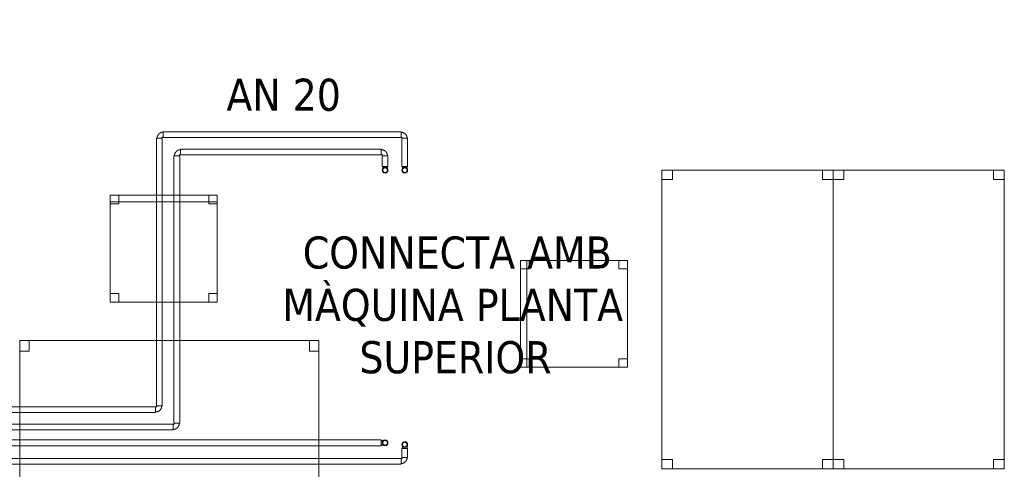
# Model space of a CAD drawing. Header units: metres. Extents: x 397.7 to 427.5, y 12.7 to 28.4.
# Tile 9 of 139: x 402.8 to 407.4, y 21 to 23.1. Entities that reach past the tile are written whole.
import ezdxf

# ---------------------------------------------------------------- set-up
doc = ezdxf.new("R2010")
doc.units = ezdxf.units.M
for name, color, linetype, lineweight in [('02_MOBILIARIO', 7, 'Continuous', 18), ('A-DETL-____-MBND', 7, 'Continuous', 18), ('G-____-____-TEXT', 7, 'Continuous', 30), ('P-PIPE-____-IDEN', 7, 'Continuous', 30), ('P-PIPE-____-OTLN', 7, 'Continuous', 18)]:
    doc.layers.add(name, color=color, linetype=linetype, lineweight=lineweight)
doc.styles.add('Tahoma_4', font='tahoma.ttf', dxfattribs={"height": 0.15})

# ---------------------------------------------------------------- blocks, each defined once
blk = doc.blocks.new('Family - Taula 140X80_P2-152787-05_CLI_AIGUA_P2')
at = {"layer": 'A-DETL-____-MBND', "color": 253, "true_color": 0xaaaaaa}
for p, q in [((0, 0), (0, 1.3973)), ((0, 1.3973), (0.8001, 1.3973)), ((0.8001, 1.3973), (0, 1.3973)), ((0, 1.3973), (0, 0)), ((0, 1.3536), (0, 1.3973)), ((0, 1.3973), (0.05, 1.3973)), ((0.05, 1.3973), (0, 1.3973)), ((0, 1.3973), (0, 1.3536)), ((0.05, 1.3973), (0.05, 1.3536)), ((0.05, 1.3536), (0.05, 1.3973)), ((0.7501, 1.3536), (0.7501, 1.3973)), ((0.7501, 1.3973), (0.8001, 1.3973)), ((0.8001, 1.3973), (0.7501, 1.3973)), ((0.7501, 1.3973), (0.7501, 1.3536)), ((0.8001, 1.3973), (0.8001, 0)), ((0.8001, 0), (0.8001, 1.3973)), ((0.8001, 1.3973), (0.8001, 1.3536)), ((0.8001, 1.3536), (0.8001, 1.3973)), ((0.05, 1.3536), (0, 1.3536)), ((0, 1.3536), (0.05, 1.3536)), ((0.8001, 1.3536), (0.7501, 1.3536)), ((0.7501, 1.3536), (0.8001, 1.3536)), ((0, 0), (0, 0.0437)), ((0, 0.0437), (0.05, 0.0437)), ((0.05, 0.0437), (0, 0.0437)), ((0, 0.0437), (0, 0)), ((0.8001, 0), (0, 0)), ((0, 0), (0.8001, 0)), ((0.05, 0), (0, 0)), ((0, 0), (0.05, 0)), ((0.05, 0.0437), (0.05, 0)), ((0.05, 0), (0.05, 0.0437)), ((0.7501, 0), (0.7501, 0.0437)), ((0.7501, 0.0437), (0.8001, 0.0437)), ((0.8001, 0.0437), (0.7501, 0.0437)), ((0.7501, 0.0437), (0.7501, 0)), ((0.8001, 0), (0.7501, 0)), ((0.7501, 0), (0.8001, 0)), ((0.8001, 0.0437), (0.8001, 0)), ((0.8001, 0), (0.8001, 0.0437))]:
    blk.add_line(p, q, dxfattribs=at)
blk = doc.blocks.new('Family - Cadira d_Oficina_P2-152921-05_CLI_AIGUA_P2')
at = {"layer": 'A-DETL-____-MBND', "color": 253, "true_color": 0xaaaaaa}
for p, q in [((0, 0.5), (0.03, 0.5)), ((0, 0), (0, 0.5)), ((0.03, 0.5), (0, 0.5)), ((0, 0.5), (0, 0)), ((0, 0), (0, 0.5)), ((0, 0.5), (0.5, 0.5)), ((0, 0.5), (0, 0)), ((0.5, 0.5), (0, 0.5)), ((0, 0.5), (0.04, 0.5)), ((0, 0.46), (0, 0.5)), ((0.04, 0.5), (0, 0.5)), ((0, 0.5), (0, 0.46)), ((0.03, 0.5), (0.03, 0)), ((0.03, 0), (0.03, 0.5)), ((0.04, 0.5), (0.04, 0.46)), ((0.04, 0.46), (0.04, 0.5)), ((0.46, 0.5), (0.5, 0.5)), ((0.46, 0.46), (0.46, 0.5)), ((0.5, 0.5), (0.46, 0.5)), ((0.46, 0.5), (0.46, 0.46)), ((0.5, 0.5), (0.5, 0)), ((0.5, 0), (0.5, 0.5)), ((0.5, 0.5), (0.5, 0.46)), ((0.5, 0.46), (0.5, 0.5)), ((0.04, 0.46), (0, 0.46)), ((0, 0.46), (0.04, 0.46)), ((0.5, 0.46), (0.46, 0.46)), ((0.46, 0.46), (0.5, 0.46)), ((0, 0.04), (0.04, 0.04)), ((0, 0), (0, 0.04)), ((0.04, 0.04), (0, 0.04)), ((0, 0.04), (0, 0)), ((0.04, 0), (0, 0)), ((0, 0), (0.04, 0)), ((0, 0), (0.03, 0)), ((0.5, 0), (0, 0)), ((0, 0), (0.5, 0)), ((0.04, 0.04), (0.04, 0)), ((0.04, 0), (0.04, 0.04)), ((0.46, 0.04), (0.5, 0.04)), ((0.46, 0), (0.46, 0.04)), ((0.5, 0.04), (0.46, 0.04)), ((0.46, 0.04), (0.46, 0)), ((0.46, 0), (0.5, 0)), ((0.5, 0.04), (0.5, 0)), ((0.5, 0), (0.5, 0.04)), ((0.03, 0), (0, 0)), ((0.5, 0), (0.46, 0))]:
    blk.add_line(p, q, dxfattribs=at)
blk = doc.blocks.new('Family - Cadira d_Oficina_P2-153111-05_CLI_AIGUA_P2')
at = {"layer": 'A-DETL-____-MBND', "color": 253, "true_color": 0xaaaaaa}
for p, q in [((0, 0.46), (0, 0.5)), ((0, 0.5), (0.04, 0.5)), ((0.04, 0.5), (0, 0.5)), ((0, 0.5), (0, 0.46)), ((0, 0), (0, 0.5)), ((0, 0.5), (0.5, 0.5)), ((0.5, 0.5), (0, 0.5)), ((0, 0.5), (0, 0)), ((0, 0.47), (0, 0.5)), ((0, 0.5), (0.5, 0.5)), ((0.5, 0.5), (0, 0.5)), ((0, 0.5), (0, 0.47)), ((0.5, 0.47), (0, 0.47)), ((0, 0.47), (0.5, 0.47)), ((0.04, 0.5), (0.04, 0.46)), ((0.04, 0.46), (0.04, 0.5)), ((0.46, 0.46), (0.46, 0.5)), ((0.46, 0.5), (0.5, 0.5)), ((0.5, 0.5), (0.46, 0.5)), ((0.46, 0.5), (0.46, 0.46)), ((0.5, 0.5), (0.5, 0)), ((0.5, 0), (0.5, 0.5)), ((0.5, 0.5), (0.5, 0.47)), ((0.5, 0.47), (0.5, 0.5)), ((0.5, 0.5), (0.5, 0.46)), ((0.5, 0.46), (0.5, 0.5)), ((0.04, 0.46), (0, 0.46)), ((0, 0.46), (0.04, 0.46)), ((0.5, 0.46), (0.46, 0.46)), ((0.46, 0.46), (0.5, 0.46)), ((0, 0), (0, 0.04)), ((0, 0.04), (0.04, 0.04)), ((0.04, 0.04), (0, 0.04)), ((0, 0.04), (0, 0)), ((0.5, 0), (0, 0)), ((0.04, 0), (0, 0)), ((0, 0), (0.04, 0)), ((0.04, 0.04), (0.04, 0)), ((0.04, 0), (0.04, 0.04)), ((0.46, 0), (0.46, 0.04)), ((0.46, 0.04), (0.5, 0.04)), ((0.5, 0.04), (0.46, 0.04)), ((0.46, 0.04), (0.46, 0)), ((0.5, 0), (0.46, 0)), ((0.46, 0), (0.5, 0)), ((0.5, 0.04), (0.5, 0)), ((0.5, 0), (0.5, 0.04)), ((0, 0), (0.5, 0))]:
    blk.add_line(p, q, dxfattribs=at)
blk = doc.blocks.new('Family - Taula 140X80_P2-153113-05_CLI_AIGUA_P2')
at = {"layer": 'A-DETL-____-MBND', "color": 253, "true_color": 0xaaaaaa}
for p, q in [((0, 0), (0, 1.3973)), ((0, 1.3973), (0.8001, 1.3973)), ((0, 1.3973), (0, 0)), ((0.8001, 1.3973), (0, 1.3973)), ((0, 1.3536), (0, 1.3973)), ((0, 1.3973), (0.05, 1.3973)), ((0, 1.3973), (0, 1.3536)), ((0.05, 1.3973), (0, 1.3973)), ((0.05, 1.3973), (0.05, 1.3536)), ((0.05, 1.3536), (0.05, 1.3973)), ((0.7501, 1.3536), (0.7501, 1.3973)), ((0.7501, 1.3973), (0.8001, 1.3973)), ((0.7501, 1.3973), (0.7501, 1.3536)), ((0.8001, 1.3973), (0.7501, 1.3973)), ((0.8001, 1.3973), (0.8001, 0)), ((0.8001, 0), (0.8001, 1.3973)), ((0.8001, 1.3973), (0.8001, 1.3536)), ((0.8001, 1.3536), (0.8001, 1.3973)), ((0.05, 1.3536), (0, 1.3536)), ((0, 1.3536), (0.05, 1.3536)), ((0.8001, 1.3536), (0.7501, 1.3536)), ((0.7501, 1.3536), (0.8001, 1.3536)), ((0, 0), (0, 0.0437)), ((0, 0.0437), (0.05, 0.0437)), ((0, 0.0437), (0, 0)), ((0.05, 0.0437), (0, 0.0437)), ((0.05, 0), (0, 0)), ((0, 0), (0.05, 0)), ((0.8001, 0), (0, 0)), ((0, 0), (0.8001, 0)), ((0.05, 0.0437), (0.05, 0)), ((0.05, 0), (0.05, 0.0437)), ((0.7501, 0), (0.7501, 0.0437)), ((0.7501, 0.0437), (0.8001, 0.0437)), ((0.8001, 0.0437), (0.7501, 0.0437)), ((0.7501, 0.0437), (0.7501, 0)), ((0.8001, 0), (0.7501, 0)), ((0.7501, 0), (0.8001, 0)), ((0.8001, 0), (0.8001, 0.0437)), ((0.8001, 0.0437), (0.8001, 0))]:
    blk.add_line(p, q, dxfattribs=at)
blk = doc.blocks.new('Family - Taula 140X80_P2-153317-05_CLI_AIGUA_P2')
at = {"layer": 'A-DETL-____-MBND', "color": 253, "true_color": 0xaaaaaa}
for p, q in [((0, 0.8001), (1.3973, 0.8001)), ((0, 0), (0, 0.8001)), ((1.3973, 0.8001), (0, 0.8001)), ((0, 0.8001), (0, 0)), ((0, 0.8001), (0.0437, 0.8001)), ((0, 0.7501), (0, 0.8001)), ((0.0437, 0.8001), (0, 0.8001)), ((0, 0.8001), (0, 0.7501)), ((0.0437, 0.8001), (0.0437, 0.7501)), ((0.0437, 0.7501), (0.0437, 0.8001)), ((1.3536, 0.8001), (1.3973, 0.8001)), ((1.3536, 0.7501), (1.3536, 0.8001)), ((1.3973, 0.8001), (1.3536, 0.8001)), ((1.3536, 0.8001), (1.3536, 0.7501)), ((1.3973, 0.8001), (1.3973, 0.7501)), ((1.3973, 0.7501), (1.3973, 0.8001)), ((1.3973, 0.8001), (1.3973, 0)), ((1.3973, 0), (1.3973, 0.8001)), ((0.0437, 0.7501), (0, 0.7501)), ((0, 0.7501), (0.0437, 0.7501)), ((1.3973, 0.7501), (1.3536, 0.7501)), ((1.3536, 0.7501), (1.3973, 0.7501)), ((0, 0.05), (0.0437, 0.05)), ((0, 0), (0, 0.05)), ((0.0437, 0.05), (0, 0.05)), ((0, 0.05), (0, 0)), ((0.0437, 0.05), (0.0437, 0)), ((0.0437, 0), (0.0437, 0.05)), ((1.3536, 0.05), (1.3973, 0.05)), ((1.3536, 0), (1.3536, 0.05)), ((1.3973, 0.05), (1.3536, 0.05)), ((1.3536, 0.05), (1.3536, 0)), ((1.3973, 0.05), (1.3973, 0)), ((1.3973, 0), (1.3973, 0.05)), ((0.0437, 0), (0, 0)), ((0, 0), (0.0437, 0)), ((0, 0), (1.3973, 0)), ((1.3973, 0), (1.3536, 0)), ((1.3536, 0), (1.3973, 0)), ((1.3973, 0), (0, 0))]:
    blk.add_line(p, q, dxfattribs=at)
blk = doc.blocks.new('LONDR55-XX_ZZ-ARQ-CAA-M3D-Londres55_ifc-1-05_CLI_AIGUA_P2')
at = {"layer": '02_MOBILIARIO', "color": 253, "lineweight": 18, "true_color": 0xaaaaaa}
for name, p in [('Family - Taula 140X80_P2-152787-05_CLI_AIGUA_P2', (405.8116, 21.019)), ('Family - Taula 140X80_P2-153113-05_CLI_AIGUA_P2', (406.6116, 21.019)), ('Family - Cadira d_Oficina_P2-153111-05_CLI_AIGUA_P2', (403.234, 21.7986)), ('Family - Cadira d_Oficina_P2-152921-05_CLI_AIGUA_P2', (405.1509, 21.4943)), ('Family - Taula 140X80_P2-153317-05_CLI_AIGUA_P2', (402.812, 20.8194))]:
    blk.add_blockref(name, p, dxfattribs=at)
blk = doc.blocks.new('M_Codo - Genérico - Estándar-V2-05_CLI_AIGUA_P2')
at = {"layer": 'P-PIPE-____-OTLN', "color": 31, "true_color": 0xffbe82}
for p, q in [((-0.0175, 0.0111), (-0.0175, -0.0111)), ((-0.0175, 0.0111), (-0.0175, -0.0111)), ((0.0111, 0.0175), (-0.0111, 0.0175)), ((0.0111, 0.0175), (-0.0111, 0.0175))]:
    blk.add_line(p, q, dxfattribs=at)
at = {"layer": 'P-PIPE-____-OTLN', "color": 31, "true_color": 0xffbe82, "flags": 128}
for points in [[(-0.0111, 0.0175), (-0.0111, 0.0172), (-0.0111, 0.017), (-0.0112, 0.0167), (-0.0112, 0.0165), (-0.0112, 0.0162), (-0.0113, 0.016), (-0.0114, 0.0157), (-0.0114, 0.0155), (-0.0115, 0.0152), (-0.0116, 0.015), (-0.0117, 0.0148), (-0.0118, 0.0145), (-0.012, 0.0143), (-0.0121, 0.0141), (-0.0122, 0.0139), (-0.0124, 0.0137), (-0.0125, 0.0135), (-0.0127, 0.0133), (-0.0129, 0.0131), (-0.013, 0.0129), (-0.0132, 0.0127), (-0.0134, 0.0126), (-0.0136, 0.0124), (-0.0138, 0.0123), (-0.014, 0.0121), (-0.0142, 0.012), (-0.0145, 0.0119), (-0.0147, 0.0117), (-0.0149, 0.0116), (-0.0152, 0.0115), (-0.0154, 0.0115), (-0.0156, 0.0114), (-0.0159, 0.0113), (-0.0161, 0.0113), (-0.0164, 0.0112), (-0.0166, 0.0112), (-0.0169, 0.0111), (-0.0171, 0.0111), (-0.0174, 0.0111), (-0.0175, 0.0111)], [(-0.0175, -0.0111), (-0.0163, -0.0111), (-0.0152, -0.011), (-0.014, -0.0109), (-0.0129, -0.0107), (-0.0118, -0.0105), (-0.0107, -0.0103), (-0.0096, -0.01), (-0.0085, -0.0097), (-0.0074, -0.0093), (-0.0063, -0.0089), (-0.0053, -0.0084), (-0.0043, -0.0079), (-0.0033, -0.0073), (-0.0023, -0.0067), (-0.0013, -0.0061), (-0.0004, -0.0055), (0.0005, -0.0048), (0.0014, -0.004), (0.0022, -0.0032), (0.003, -0.0024), (0.0038, -0.0016), (0.0046, -0.0007), (0.0053, 0.0002), (0.0059, 0.0011), (0.0066, 0.002), (0.0072, 0.003), (0.0077, 0.004), (0.0083, 0.005), (0.0087, 0.0061), (0.0092, 0.0071), (0.0096, 0.0082), (0.0099, 0.0093), (0.0102, 0.0104), (0.0105, 0.0115), (0.0107, 0.0126), (0.0109, 0.0137), (0.011, 0.0149), (0.0111, 0.016), (0.0111, 0.0172), (0.0111, 0.0175)]]:
    blk.add_lwpolyline(points, dxfattribs=at)
blk = doc.blocks.new('M_Codo - Genérico - Estándar-V3-05_CLI_AIGUA_P2')
at = {"layer": 'P-PIPE-____-OTLN', "color": 145, "true_color": 0x527ca5}
for p, q in [((-0.0175, 0.0111), (-0.0175, -0.0111)), ((-0.0175, 0.0111), (-0.0175, -0.0111)), ((0.0111, 0.0175), (-0.0111, 0.0175)), ((0.0111, 0.0175), (-0.0111, 0.0175))]:
    blk.add_line(p, q, dxfattribs=at)
at = {"layer": 'P-PIPE-____-OTLN', "color": 145, "true_color": 0x527ca5, "flags": 128}
for points in [[(-0.0111, 0.0175), (-0.0111, 0.0172), (-0.0111, 0.017), (-0.0112, 0.0167), (-0.0112, 0.0165), (-0.0112, 0.0162), (-0.0113, 0.016), (-0.0114, 0.0157), (-0.0114, 0.0155), (-0.0115, 0.0152), (-0.0116, 0.015), (-0.0117, 0.0148), (-0.0118, 0.0145), (-0.012, 0.0143), (-0.0121, 0.0141), (-0.0122, 0.0139), (-0.0124, 0.0137), (-0.0125, 0.0135), (-0.0127, 0.0133), (-0.0129, 0.0131), (-0.013, 0.0129), (-0.0132, 0.0127), (-0.0134, 0.0126), (-0.0136, 0.0124), (-0.0138, 0.0123), (-0.014, 0.0121), (-0.0142, 0.012), (-0.0145, 0.0119), (-0.0147, 0.0117), (-0.0149, 0.0116), (-0.0152, 0.0115), (-0.0154, 0.0115), (-0.0156, 0.0114), (-0.0159, 0.0113), (-0.0161, 0.0113), (-0.0164, 0.0112), (-0.0166, 0.0112), (-0.0169, 0.0111), (-0.0171, 0.0111), (-0.0174, 0.0111), (-0.0175, 0.0111)], [(-0.0175, -0.0111), (-0.0163, -0.0111), (-0.0152, -0.011), (-0.014, -0.0109), (-0.0129, -0.0107), (-0.0118, -0.0105), (-0.0107, -0.0103), (-0.0096, -0.01), (-0.0085, -0.0097), (-0.0074, -0.0093), (-0.0063, -0.0089), (-0.0053, -0.0084), (-0.0043, -0.0079), (-0.0033, -0.0073), (-0.0023, -0.0067), (-0.0013, -0.0061), (-0.0004, -0.0055), (0.0005, -0.0048), (0.0014, -0.004), (0.0022, -0.0032), (0.003, -0.0024), (0.0038, -0.0016), (0.0046, -0.0007), (0.0053, 0.0002), (0.0059, 0.0011), (0.0066, 0.002), (0.0072, 0.003), (0.0077, 0.004), (0.0083, 0.005), (0.0087, 0.0061), (0.0092, 0.0071), (0.0096, 0.0082), (0.0099, 0.0093), (0.0102, 0.0104), (0.0105, 0.0115), (0.0107, 0.0126), (0.0109, 0.0137), (0.011, 0.0149), (0.0111, 0.016), (0.0111, 0.0172), (0.0111, 0.0175)]]:
    blk.add_lwpolyline(points, dxfattribs=at)
blk = doc.blocks.new('M_Codo - Genérico - Estándar-775875-05_CLI_AIGUA_P2')
at = {"layer": 'P-PIPE-____-OTLN', "color": 175, "true_color": 0x5046b4}
for p, q in [((-0.0175, 0.0111), (-0.0175, -0.0111)), ((-0.0175, 0.0111), (-0.0175, -0.0111)), ((0.0111, 0.0175), (-0.0111, 0.0175)), ((0.0111, 0.0175), (-0.0111, 0.0175))]:
    blk.add_line(p, q, dxfattribs=at)
at = {"layer": 'P-PIPE-____-OTLN', "color": 175, "true_color": 0x5046b4, "flags": 128}
for points in [[(-0.0111, 0.0175), (-0.0111, 0.0172), (-0.0111, 0.017), (-0.0112, 0.0167), (-0.0112, 0.0165), (-0.0112, 0.0162), (-0.0113, 0.016), (-0.0114, 0.0157), (-0.0114, 0.0155), (-0.0115, 0.0152), (-0.0116, 0.015), (-0.0117, 0.0148), (-0.0118, 0.0145), (-0.012, 0.0143), (-0.0121, 0.0141), (-0.0122, 0.0139), (-0.0124, 0.0137), (-0.0125, 0.0135), (-0.0127, 0.0133), (-0.0129, 0.0131), (-0.013, 0.0129), (-0.0132, 0.0127), (-0.0134, 0.0126), (-0.0136, 0.0124), (-0.0138, 0.0123), (-0.014, 0.0121), (-0.0142, 0.012), (-0.0145, 0.0119), (-0.0147, 0.0117), (-0.0149, 0.0116), (-0.0152, 0.0115), (-0.0154, 0.0115), (-0.0156, 0.0114), (-0.0159, 0.0113), (-0.0161, 0.0113), (-0.0164, 0.0112), (-0.0166, 0.0112), (-0.0169, 0.0111), (-0.0171, 0.0111), (-0.0174, 0.0111), (-0.0175, 0.0111)], [(-0.0175, -0.0111), (-0.0163, -0.0111), (-0.0152, -0.011), (-0.014, -0.0109), (-0.0129, -0.0107), (-0.0118, -0.0105), (-0.0107, -0.0103), (-0.0096, -0.01), (-0.0085, -0.0097), (-0.0074, -0.0093), (-0.0063, -0.0089), (-0.0053, -0.0084), (-0.0043, -0.0079), (-0.0033, -0.0073), (-0.0023, -0.0067), (-0.0013, -0.0061), (-0.0004, -0.0055), (0.0005, -0.0048), (0.0014, -0.004), (0.0022, -0.0032), (0.003, -0.0024), (0.0038, -0.0016), (0.0046, -0.0007), (0.0053, 0.0002), (0.0059, 0.0011), (0.0066, 0.002), (0.0072, 0.003), (0.0077, 0.004), (0.0083, 0.005), (0.0087, 0.0061), (0.0092, 0.0071), (0.0096, 0.0082), (0.0099, 0.0093), (0.0102, 0.0104), (0.0105, 0.0115), (0.0107, 0.0126), (0.0109, 0.0137), (0.011, 0.0149), (0.0111, 0.016), (0.0111, 0.0172), (0.0111, 0.0175)]]:
    blk.add_lwpolyline(points, dxfattribs=at)
blk = doc.blocks.new('M_Codo - Genérico - Estándar-V7-05_CLI_AIGUA_P2')
at = {"layer": 'P-PIPE-____-OTLN', "color": 145, "true_color": 0x527ca5}
for p, q in [((421.1734, 21.586), (421.1623, 21.586)), ((421.1845, 21.586), (421.1734, 21.586))]:
    blk.add_line(p, q, dxfattribs=at)
at = {"layer": 'P-PIPE-____-OTLN', "color": 145, "true_color": 0x527ca5, "flags": 128}
for points in [[(421.1623, 21.5685), (421.1623, 21.5686), (421.1623, 21.5686), (421.1623, 21.5687), (421.1623, 21.5688), (421.1623, 21.5689), (421.1623, 21.569), (421.1623, 21.5692), (421.1623, 21.5694), (421.1623, 21.5697), (421.1623, 21.5699), (421.1623, 21.5702), (421.1623, 21.5705), (421.1623, 21.5708), (421.1623, 21.5712), (421.1623, 21.5716), (421.1623, 21.572), (421.1623, 21.5724), (421.1623, 21.5729), (421.1623, 21.5733), (421.1623, 21.5738), (421.1623, 21.5743), (421.1623, 21.5749), (421.1623, 21.5754), (421.1623, 21.576), (421.1623, 21.5766), (421.1623, 21.5772), (421.1623, 21.5778), (421.1623, 21.5784), (421.1623, 21.579), (421.1623, 21.5797), (421.1623, 21.5803), (421.1623, 21.581), (421.1623, 21.5817), (421.1623, 21.5823), (421.1623, 21.583), (421.1623, 21.5837), (421.1623, 21.5844), (421.1623, 21.5851), (421.1623, 21.5858), (421.1623, 21.586)], [(421.1623, 21.5685), (421.1623, 21.569), (421.1623, 21.5694), (421.1624, 21.5699), (421.1624, 21.5703), (421.1625, 21.5707), (421.1626, 21.5712), (421.1627, 21.5716), (421.1629, 21.572), (421.163, 21.5725), (421.1632, 21.5729), (421.1633, 21.5733), (421.1635, 21.5737), (421.1638, 21.5741), (421.164, 21.5744), (421.1642, 21.5748), (421.1645, 21.5752), (421.1648, 21.5755), (421.165, 21.5759), (421.1653, 21.5762), (421.1657, 21.5765), (421.166, 21.5768), (421.1663, 21.5771), (421.1667, 21.5774), (421.167, 21.5776), (421.1674, 21.5779), (421.1678, 21.5781), (421.1682, 21.5783), (421.1686, 21.5785), (421.169, 21.5787), (421.1694, 21.5789), (421.1698, 21.5791), (421.1702, 21.5792), (421.1706, 21.5793), (421.1711, 21.5794), (421.1715, 21.5795), (421.172, 21.5796), (421.1724, 21.5796), (421.1728, 21.5796), (421.1733, 21.5797), (421.1734, 21.5797)], [(421.1734, 21.5797), (421.1738, 21.5796), (421.1743, 21.5796), (421.1747, 21.5796), (421.1752, 21.5795), (421.1756, 21.5794), (421.176, 21.5793), (421.1765, 21.5792), (421.1769, 21.5791), (421.1773, 21.5789), (421.1777, 21.5788), (421.1781, 21.5786), (421.1785, 21.5784), (421.1789, 21.5782), (421.1793, 21.578), (421.1797, 21.5777), (421.18, 21.5775), (421.1804, 21.5772), (421.1807, 21.5769), (421.1811, 21.5766), (421.1814, 21.5763), (421.1817, 21.576), (421.182, 21.5756), (421.1822, 21.5753), (421.1825, 21.5749), (421.1828, 21.5745), (421.183, 21.5742), (421.1832, 21.5738), (421.1834, 21.5734), (421.1836, 21.573), (421.1838, 21.5726), (421.1839, 21.5721), (421.184, 21.5717), (421.1842, 21.5713), (421.1843, 21.5709), (421.1844, 21.5704), (421.1844, 21.57), (421.1845, 21.5695), (421.1845, 21.5691), (421.1845, 21.5687), (421.1845, 21.5685)], [(421.1845, 21.586), (421.1845, 21.5853), (421.1845, 21.5846), (421.1845, 21.5839), (421.1845, 21.5832), (421.1845, 21.5825), (421.1845, 21.5819), (421.1845, 21.5812), (421.1845, 21.5805), (421.1845, 21.5799), (421.1845, 21.5792), (421.1845, 21.5786), (421.1845, 21.5779), (421.1845, 21.5773), (421.1845, 21.5767), (421.1845, 21.5761), (421.1845, 21.5756), (421.1845, 21.575), (421.1845, 21.5745), (421.1845, 21.574), (421.1845, 21.5735), (421.1845, 21.573), (421.1845, 21.5725), (421.1845, 21.5721), (421.1845, 21.5717), (421.1845, 21.5713), (421.1845, 21.5709), (421.1845, 21.5706), (421.1845, 21.5703), (421.1845, 21.57), (421.1845, 21.5697), (421.1845, 21.5695), (421.1845, 21.5693), (421.1845, 21.5691), (421.1845, 21.5689), (421.1845, 21.5688), (421.1845, 21.5687), (421.1845, 21.5686), (421.1845, 21.5686), (421.1845, 21.5685)], [(421.1734, 21.5574), (421.173, 21.5574), (421.1725, 21.5575), (421.1721, 21.5575), (421.1716, 21.5576), (421.1712, 21.5576), (421.1708, 21.5577), (421.1703, 21.5579), (421.1699, 21.558), (421.1695, 21.5581), (421.1691, 21.5583), (421.1687, 21.5585), (421.1683, 21.5587), (421.1679, 21.5589), (421.1675, 21.5591), (421.1671, 21.5594), (421.1668, 21.5596), (421.1664, 21.5599), (421.1661, 21.5602), (421.1657, 21.5605), (421.1654, 21.5608), (421.1651, 21.5611), (421.1648, 21.5615), (421.1646, 21.5618), (421.1643, 21.5622), (421.1641, 21.5625), (421.1638, 21.5629), (421.1636, 21.5633), (421.1634, 21.5637), (421.1632, 21.5641), (421.163, 21.5645), (421.1629, 21.5649), (421.1628, 21.5654), (421.1626, 21.5658), (421.1625, 21.5662), (421.1625, 21.5667), (421.1624, 21.5671), (421.1623, 21.5675), (421.1623, 21.568), (421.1623, 21.5684), (421.1623, 21.5685)], [(421.1845, 21.5685), (421.1845, 21.5681), (421.1845, 21.5677), (421.1844, 21.5672), (421.1844, 21.5668), (421.1843, 21.5663), (421.1842, 21.5659), (421.1841, 21.5655), (421.184, 21.565), (421.1838, 21.5646), (421.1836, 21.5642), (421.1835, 21.5638), (421.1833, 21.5634), (421.183, 21.563), (421.1828, 21.5626), (421.1826, 21.5623), (421.1823, 21.5619), (421.182, 21.5616), (421.1818, 21.5612), (421.1815, 21.5609), (421.1811, 21.5606), (421.1808, 21.5603), (421.1805, 21.56), (421.1801, 21.5597), (421.1798, 21.5594), (421.1794, 21.5592), (421.179, 21.559), (421.1786, 21.5587), (421.1782, 21.5585), (421.1778, 21.5584), (421.1774, 21.5582), (421.177, 21.558), (421.1766, 21.5579), (421.1762, 21.5578), (421.1757, 21.5577), (421.1753, 21.5576), (421.1749, 21.5575), (421.1744, 21.5575), (421.174, 21.5574), (421.1735, 21.5574), (421.1734, 21.5574)]]:
    blk.add_lwpolyline(points, dxfattribs=at)
at = {"layer": 'P-PIPE-____-OTLN', "color": 145, "true_color": 0x527ca5}
for start, end in [(90, 270), (270, 90)]:
    blk.add_arc((421.1734, 21.5685), 0.0111, start, end, dxfattribs=at)
blk = doc.blocks.new('M_Codo - Genérico - Estándar-V8-05_CLI_AIGUA_P2')
at = {"layer": 'P-PIPE-____-OTLN', "color": 175, "true_color": 0x5046b4}
for p, q in [((421.0734, 21.586), (421.0623, 21.586)), ((421.0845, 21.586), (421.0734, 21.586))]:
    blk.add_line(p, q, dxfattribs=at)
at = {"layer": 'P-PIPE-____-OTLN', "color": 175, "true_color": 0x5046b4, "flags": 128}
for points in [[(421.0623, 21.5685), (421.0623, 21.5686), (421.0623, 21.5686), (421.0623, 21.5687), (421.0623, 21.5688), (421.0623, 21.5689), (421.0623, 21.569), (421.0623, 21.5692), (421.0623, 21.5694), (421.0623, 21.5697), (421.0623, 21.5699), (421.0623, 21.5702), (421.0623, 21.5705), (421.0623, 21.5708), (421.0623, 21.5712), (421.0623, 21.5716), (421.0623, 21.572), (421.0623, 21.5724), (421.0623, 21.5729), (421.0623, 21.5733), (421.0623, 21.5738), (421.0623, 21.5743), (421.0623, 21.5749), (421.0623, 21.5754), (421.0623, 21.576), (421.0623, 21.5766), (421.0623, 21.5772), (421.0623, 21.5778), (421.0623, 21.5784), (421.0623, 21.579), (421.0623, 21.5797), (421.0623, 21.5803), (421.0623, 21.581), (421.0623, 21.5817), (421.0623, 21.5823), (421.0623, 21.583), (421.0623, 21.5837), (421.0623, 21.5844), (421.0623, 21.5851), (421.0623, 21.5858), (421.0623, 21.586)], [(421.0623, 21.5685), (421.0623, 21.569), (421.0623, 21.5694), (421.0624, 21.5699), (421.0624, 21.5703), (421.0625, 21.5707), (421.0626, 21.5712), (421.0627, 21.5716), (421.0629, 21.572), (421.063, 21.5725), (421.0632, 21.5729), (421.0633, 21.5733), (421.0635, 21.5737), (421.0638, 21.5741), (421.064, 21.5744), (421.0642, 21.5748), (421.0645, 21.5752), (421.0648, 21.5755), (421.065, 21.5759), (421.0653, 21.5762), (421.0657, 21.5765), (421.066, 21.5768), (421.0663, 21.5771), (421.0667, 21.5774), (421.067, 21.5776), (421.0674, 21.5779), (421.0678, 21.5781), (421.0682, 21.5783), (421.0686, 21.5785), (421.069, 21.5787), (421.0694, 21.5789), (421.0698, 21.5791), (421.0702, 21.5792), (421.0706, 21.5793), (421.0711, 21.5794), (421.0715, 21.5795), (421.072, 21.5796), (421.0724, 21.5796), (421.0728, 21.5796), (421.0733, 21.5797), (421.0734, 21.5797)], [(421.0734, 21.5797), (421.0738, 21.5796), (421.0743, 21.5796), (421.0747, 21.5796), (421.0752, 21.5795), (421.0756, 21.5794), (421.076, 21.5793), (421.0765, 21.5792), (421.0769, 21.5791), (421.0773, 21.5789), (421.0777, 21.5788), (421.0781, 21.5786), (421.0785, 21.5784), (421.0789, 21.5782), (421.0793, 21.578), (421.0797, 21.5777), (421.08, 21.5775), (421.0804, 21.5772), (421.0807, 21.5769), (421.0811, 21.5766), (421.0814, 21.5763), (421.0817, 21.576), (421.082, 21.5756), (421.0822, 21.5753), (421.0825, 21.5749), (421.0828, 21.5745), (421.083, 21.5742), (421.0832, 21.5738), (421.0834, 21.5734), (421.0836, 21.573), (421.0838, 21.5726), (421.0839, 21.5721), (421.084, 21.5717), (421.0842, 21.5713), (421.0843, 21.5709), (421.0844, 21.5704), (421.0844, 21.57), (421.0845, 21.5695), (421.0845, 21.5691), (421.0845, 21.5687), (421.0845, 21.5685)], [(421.0845, 21.586), (421.0845, 21.5853), (421.0845, 21.5846), (421.0845, 21.5839), (421.0845, 21.5832), (421.0845, 21.5825), (421.0845, 21.5819), (421.0845, 21.5812), (421.0845, 21.5805), (421.0845, 21.5799), (421.0845, 21.5792), (421.0845, 21.5786), (421.0845, 21.5779), (421.0845, 21.5773), (421.0845, 21.5767), (421.0845, 21.5761), (421.0845, 21.5756), (421.0845, 21.575), (421.0845, 21.5745), (421.0845, 21.574), (421.0845, 21.5735), (421.0845, 21.573), (421.0845, 21.5725), (421.0845, 21.5721), (421.0845, 21.5717), (421.0845, 21.5713), (421.0845, 21.5709), (421.0845, 21.5706), (421.0845, 21.5703), (421.0845, 21.57), (421.0845, 21.5697), (421.0845, 21.5695), (421.0845, 21.5693), (421.0845, 21.5691), (421.0845, 21.5689), (421.0845, 21.5688), (421.0845, 21.5687), (421.0845, 21.5686), (421.0845, 21.5686), (421.0845, 21.5685)], [(421.0734, 21.5574), (421.073, 21.5574), (421.0725, 21.5575), (421.0721, 21.5575), (421.0716, 21.5576), (421.0712, 21.5576), (421.0708, 21.5577), (421.0703, 21.5579), (421.0699, 21.558), (421.0695, 21.5581), (421.0691, 21.5583), (421.0687, 21.5585), (421.0683, 21.5587), (421.0679, 21.5589), (421.0675, 21.5591), (421.0671, 21.5594), (421.0668, 21.5596), (421.0664, 21.5599), (421.0661, 21.5602), (421.0657, 21.5605), (421.0654, 21.5608), (421.0651, 21.5611), (421.0648, 21.5615), (421.0646, 21.5618), (421.0643, 21.5622), (421.0641, 21.5625), (421.0638, 21.5629), (421.0636, 21.5633), (421.0634, 21.5637), (421.0632, 21.5641), (421.063, 21.5645), (421.0629, 21.5649), (421.0628, 21.5654), (421.0626, 21.5658), (421.0625, 21.5662), (421.0625, 21.5667), (421.0624, 21.5671), (421.0623, 21.5675), (421.0623, 21.568), (421.0623, 21.5684), (421.0623, 21.5685)], [(421.0845, 21.5685), (421.0845, 21.5681), (421.0845, 21.5677), (421.0844, 21.5672), (421.0844, 21.5668), (421.0843, 21.5663), (421.0842, 21.5659), (421.0841, 21.5655), (421.084, 21.565), (421.0838, 21.5646), (421.0836, 21.5642), (421.0835, 21.5638), (421.0833, 21.5634), (421.083, 21.563), (421.0828, 21.5626), (421.0826, 21.5623), (421.0823, 21.5619), (421.082, 21.5616), (421.0818, 21.5612), (421.0815, 21.5609), (421.0811, 21.5606), (421.0808, 21.5603), (421.0805, 21.56), (421.0801, 21.5597), (421.0798, 21.5594), (421.0794, 21.5592), (421.079, 21.559), (421.0786, 21.5587), (421.0782, 21.5585), (421.0778, 21.5584), (421.0774, 21.5582), (421.077, 21.558), (421.0766, 21.5579), (421.0762, 21.5578), (421.0757, 21.5577), (421.0753, 21.5576), (421.0749, 21.5575), (421.0744, 21.5575), (421.074, 21.5574), (421.0735, 21.5574), (421.0734, 21.5574)]]:
    blk.add_lwpolyline(points, dxfattribs=at)
at = {"layer": 'P-PIPE-____-OTLN', "color": 175, "true_color": 0x5046b4}
for start, end in [(90, 270), (270, 90)]:
    blk.add_arc((421.0734, 21.5685), 0.0111, start, end, dxfattribs=at)
blk = doc.blocks.new('M_Codo - Genérico - Estándar-V9-05_CLI_AIGUA_P2')
at = {"layer": 'P-PIPE-____-OTLN', "color": 31, "true_color": 0xffbe82}
for p, q in [((421.0623, 20.2863), (421.0734, 20.2863)), ((421.0734, 20.2863), (421.0845, 20.2863))]:
    blk.add_line(p, q, dxfattribs=at)
at = {"layer": 'P-PIPE-____-OTLN', "color": 31, "true_color": 0xffbe82, "flags": 128}
for points in [[(421.0623, 20.3038), (421.0623, 20.3042), (421.0623, 20.3046), (421.0624, 20.3051), (421.0624, 20.3055), (421.0625, 20.306), (421.0626, 20.3064), (421.0627, 20.3068), (421.0629, 20.3073), (421.063, 20.3077), (421.0632, 20.3081), (421.0633, 20.3085), (421.0635, 20.3089), (421.0638, 20.3093), (421.064, 20.3097), (421.0642, 20.31), (421.0645, 20.3104), (421.0648, 20.3107), (421.065, 20.3111), (421.0653, 20.3114), (421.0657, 20.3117), (421.066, 20.312), (421.0663, 20.3123), (421.0667, 20.3126), (421.067, 20.3129), (421.0674, 20.3131), (421.0678, 20.3133), (421.0682, 20.3136), (421.0686, 20.3138), (421.069, 20.3139), (421.0694, 20.3141), (421.0698, 20.3143), (421.0702, 20.3144), (421.0706, 20.3145), (421.0711, 20.3146), (421.0715, 20.3147), (421.072, 20.3148), (421.0724, 20.3148), (421.0728, 20.3149), (421.0733, 20.3149), (421.0734, 20.3149)], [(421.0623, 20.2863), (421.0623, 20.287), (421.0623, 20.2877), (421.0623, 20.2884), (421.0623, 20.2891), (421.0623, 20.2898), (421.0623, 20.2904), (421.0623, 20.2911), (421.0623, 20.2918), (421.0623, 20.2924), (421.0623, 20.2931), (421.0623, 20.2937), (421.0623, 20.2944), (421.0623, 20.295), (421.0623, 20.2956), (421.0623, 20.2962), (421.0623, 20.2967), (421.0623, 20.2973), (421.0623, 20.2978), (421.0623, 20.2983), (421.0623, 20.2988), (421.0623, 20.2993), (421.0623, 20.2998), (421.0623, 20.3002), (421.0623, 20.3006), (421.0623, 20.301), (421.0623, 20.3014), (421.0623, 20.3017), (421.0623, 20.302), (421.0623, 20.3023), (421.0623, 20.3026), (421.0623, 20.3028), (421.0623, 20.303), (421.0623, 20.3032), (421.0623, 20.3034), (421.0623, 20.3035), (421.0623, 20.3036), (421.0623, 20.3037), (421.0623, 20.3037), (421.0623, 20.3038)], [(421.0734, 20.2926), (421.073, 20.2927), (421.0725, 20.2927), (421.0721, 20.2927), (421.0716, 20.2928), (421.0712, 20.2929), (421.0708, 20.293), (421.0703, 20.2931), (421.0699, 20.2932), (421.0695, 20.2934), (421.0691, 20.2935), (421.0687, 20.2937), (421.0683, 20.2939), (421.0679, 20.2941), (421.0675, 20.2943), (421.0671, 20.2946), (421.0668, 20.2948), (421.0664, 20.2951), (421.0661, 20.2954), (421.0657, 20.2957), (421.0654, 20.296), (421.0651, 20.2963), (421.0648, 20.2967), (421.0646, 20.297), (421.0643, 20.2974), (421.0641, 20.2978), (421.0638, 20.2981), (421.0636, 20.2985), (421.0634, 20.2989), (421.0632, 20.2993), (421.063, 20.2997), (421.0629, 20.3001), (421.0628, 20.3006), (421.0626, 20.301), (421.0625, 20.3014), (421.0625, 20.3019), (421.0624, 20.3023), (421.0623, 20.3028), (421.0623, 20.3032), (421.0623, 20.3036), (421.0623, 20.3038)], [(421.0734, 20.3149), (421.0738, 20.3149), (421.0743, 20.3148), (421.0747, 20.3148), (421.0752, 20.3147), (421.0756, 20.3147), (421.076, 20.3146), (421.0765, 20.3144), (421.0769, 20.3143), (421.0773, 20.3142), (421.0777, 20.314), (421.0781, 20.3138), (421.0785, 20.3136), (421.0789, 20.3134), (421.0793, 20.3132), (421.0797, 20.3129), (421.08, 20.3127), (421.0804, 20.3124), (421.0807, 20.3121), (421.0811, 20.3118), (421.0814, 20.3115), (421.0817, 20.3112), (421.082, 20.3108), (421.0822, 20.3105), (421.0825, 20.3101), (421.0828, 20.3098), (421.083, 20.3094), (421.0832, 20.309), (421.0834, 20.3086), (421.0836, 20.3082), (421.0838, 20.3078), (421.0839, 20.3074), (421.084, 20.3069), (421.0842, 20.3065), (421.0843, 20.3061), (421.0844, 20.3056), (421.0844, 20.3052), (421.0845, 20.3048), (421.0845, 20.3043), (421.0845, 20.3039), (421.0845, 20.3038)], [(421.0845, 20.3038), (421.0845, 20.3033), (421.0845, 20.3029), (421.0844, 20.3024), (421.0844, 20.302), (421.0843, 20.3016), (421.0842, 20.3011), (421.0841, 20.3007), (421.084, 20.3003), (421.0838, 20.2998), (421.0836, 20.2994), (421.0835, 20.299), (421.0833, 20.2986), (421.083, 20.2982), (421.0828, 20.2979), (421.0826, 20.2975), (421.0823, 20.2971), (421.082, 20.2968), (421.0818, 20.2964), (421.0815, 20.2961), (421.0811, 20.2958), (421.0808, 20.2955), (421.0805, 20.2952), (421.0801, 20.2949), (421.0798, 20.2947), (421.0794, 20.2944), (421.079, 20.2942), (421.0786, 20.294), (421.0782, 20.2938), (421.0778, 20.2936), (421.0774, 20.2934), (421.077, 20.2932), (421.0766, 20.2931), (421.0762, 20.293), (421.0757, 20.2929), (421.0753, 20.2928), (421.0749, 20.2927), (421.0744, 20.2927), (421.074, 20.2927), (421.0735, 20.2926), (421.0734, 20.2926)], [(421.0845, 20.3038), (421.0845, 20.3037), (421.0845, 20.3037), (421.0845, 20.3036), (421.0845, 20.3035), (421.0845, 20.3034), (421.0845, 20.3033), (421.0845, 20.3031), (421.0845, 20.3029), (421.0845, 20.3026), (421.0845, 20.3024), (421.0845, 20.3021), (421.0845, 20.3018), (421.0845, 20.3015), (421.0845, 20.3011), (421.0845, 20.3007), (421.0845, 20.3003), (421.0845, 20.2999), (421.0845, 20.2994), (421.0845, 20.299), (421.0845, 20.2985), (421.0845, 20.298), (421.0845, 20.2974), (421.0845, 20.2969), (421.0845, 20.2963), (421.0845, 20.2957), (421.0845, 20.2951), (421.0845, 20.2945), (421.0845, 20.2939), (421.0845, 20.2933), (421.0845, 20.2926), (421.0845, 20.292), (421.0845, 20.2913), (421.0845, 20.2906), (421.0845, 20.29), (421.0845, 20.2893), (421.0845, 20.2886), (421.0845, 20.2879), (421.0845, 20.2872), (421.0845, 20.2865), (421.0845, 20.2863)]]:
    blk.add_lwpolyline(points, dxfattribs=at)
at = {"layer": 'P-PIPE-____-OTLN', "color": 31, "true_color": 0xffbe82}
for start, end in [(90, 270), (270, 90)]:
    blk.add_arc((421.0734, 20.3038), 0.0111, start, end, dxfattribs=at)
blk = doc.blocks.new('M_Codo - Genérico - Estándar-V10-05_CLI_AIGUA_P2')
at = {"layer": 'P-PIPE-____-OTLN', "color": 30, "true_color": 0xff7f00}
for p, q in [((421.1623, 20.2863), (421.1734, 20.2863)), ((421.1734, 20.2863), (421.1845, 20.2863))]:
    blk.add_line(p, q, dxfattribs=at)
at = {"layer": 'P-PIPE-____-OTLN', "color": 30, "true_color": 0xff7f00, "flags": 128}
for points in [[(421.1623, 20.3038), (421.1623, 20.3042), (421.1623, 20.3046), (421.1624, 20.3051), (421.1624, 20.3055), (421.1625, 20.306), (421.1626, 20.3064), (421.1627, 20.3068), (421.1629, 20.3073), (421.163, 20.3077), (421.1632, 20.3081), (421.1633, 20.3085), (421.1635, 20.3089), (421.1638, 20.3093), (421.164, 20.3097), (421.1642, 20.31), (421.1645, 20.3104), (421.1648, 20.3107), (421.165, 20.3111), (421.1653, 20.3114), (421.1657, 20.3117), (421.166, 20.312), (421.1663, 20.3123), (421.1667, 20.3126), (421.167, 20.3129), (421.1674, 20.3131), (421.1678, 20.3133), (421.1682, 20.3136), (421.1686, 20.3138), (421.169, 20.3139), (421.1694, 20.3141), (421.1698, 20.3143), (421.1702, 20.3144), (421.1706, 20.3145), (421.1711, 20.3146), (421.1715, 20.3147), (421.172, 20.3148), (421.1724, 20.3148), (421.1728, 20.3149), (421.1733, 20.3149), (421.1734, 20.3149)], [(421.1623, 20.2863), (421.1623, 20.287), (421.1623, 20.2877), (421.1623, 20.2884), (421.1623, 20.2891), (421.1623, 20.2898), (421.1623, 20.2904), (421.1623, 20.2911), (421.1623, 20.2918), (421.1623, 20.2924), (421.1623, 20.2931), (421.1623, 20.2937), (421.1623, 20.2944), (421.1623, 20.295), (421.1623, 20.2956), (421.1623, 20.2962), (421.1623, 20.2967), (421.1623, 20.2973), (421.1623, 20.2978), (421.1623, 20.2983), (421.1623, 20.2988), (421.1623, 20.2993), (421.1623, 20.2998), (421.1623, 20.3002), (421.1623, 20.3006), (421.1623, 20.301), (421.1623, 20.3014), (421.1623, 20.3017), (421.1623, 20.302), (421.1623, 20.3023), (421.1623, 20.3026), (421.1623, 20.3028), (421.1623, 20.303), (421.1623, 20.3032), (421.1623, 20.3034), (421.1623, 20.3035), (421.1623, 20.3036), (421.1623, 20.3037), (421.1623, 20.3037), (421.1623, 20.3038)], [(421.1734, 20.2926), (421.173, 20.2927), (421.1725, 20.2927), (421.1721, 20.2927), (421.1716, 20.2928), (421.1712, 20.2929), (421.1708, 20.293), (421.1703, 20.2931), (421.1699, 20.2932), (421.1695, 20.2934), (421.1691, 20.2935), (421.1687, 20.2937), (421.1683, 20.2939), (421.1679, 20.2941), (421.1675, 20.2943), (421.1671, 20.2946), (421.1668, 20.2948), (421.1664, 20.2951), (421.1661, 20.2954), (421.1657, 20.2957), (421.1654, 20.296), (421.1651, 20.2963), (421.1648, 20.2967), (421.1646, 20.297), (421.1643, 20.2974), (421.1641, 20.2978), (421.1638, 20.2981), (421.1636, 20.2985), (421.1634, 20.2989), (421.1632, 20.2993), (421.163, 20.2997), (421.1629, 20.3001), (421.1628, 20.3006), (421.1626, 20.301), (421.1625, 20.3014), (421.1625, 20.3019), (421.1624, 20.3023), (421.1623, 20.3028), (421.1623, 20.3032), (421.1623, 20.3036), (421.1623, 20.3038)], [(421.1734, 20.3149), (421.1738, 20.3149), (421.1743, 20.3148), (421.1747, 20.3148), (421.1752, 20.3147), (421.1756, 20.3147), (421.176, 20.3146), (421.1765, 20.3144), (421.1769, 20.3143), (421.1773, 20.3142), (421.1777, 20.314), (421.1781, 20.3138), (421.1785, 20.3136), (421.1789, 20.3134), (421.1793, 20.3132), (421.1797, 20.3129), (421.18, 20.3127), (421.1804, 20.3124), (421.1807, 20.3121), (421.1811, 20.3118), (421.1814, 20.3115), (421.1817, 20.3112), (421.182, 20.3108), (421.1822, 20.3105), (421.1825, 20.3101), (421.1828, 20.3098), (421.183, 20.3094), (421.1832, 20.309), (421.1834, 20.3086), (421.1836, 20.3082), (421.1838, 20.3078), (421.1839, 20.3074), (421.184, 20.3069), (421.1842, 20.3065), (421.1843, 20.3061), (421.1844, 20.3056), (421.1844, 20.3052), (421.1845, 20.3048), (421.1845, 20.3043), (421.1845, 20.3039), (421.1845, 20.3038)], [(421.1845, 20.3038), (421.1845, 20.3033), (421.1845, 20.3029), (421.1844, 20.3024), (421.1844, 20.302), (421.1843, 20.3016), (421.1842, 20.3011), (421.1841, 20.3007), (421.184, 20.3003), (421.1838, 20.2998), (421.1836, 20.2994), (421.1835, 20.299), (421.1833, 20.2986), (421.183, 20.2982), (421.1828, 20.2979), (421.1826, 20.2975), (421.1823, 20.2971), (421.182, 20.2968), (421.1818, 20.2964), (421.1815, 20.2961), (421.1811, 20.2958), (421.1808, 20.2955), (421.1805, 20.2952), (421.1801, 20.2949), (421.1798, 20.2947), (421.1794, 20.2944), (421.179, 20.2942), (421.1786, 20.294), (421.1782, 20.2938), (421.1778, 20.2936), (421.1774, 20.2934), (421.177, 20.2932), (421.1766, 20.2931), (421.1762, 20.293), (421.1757, 20.2929), (421.1753, 20.2928), (421.1749, 20.2927), (421.1744, 20.2927), (421.174, 20.2927), (421.1735, 20.2926), (421.1734, 20.2926)], [(421.1845, 20.3038), (421.1845, 20.3037), (421.1845, 20.3037), (421.1845, 20.3036), (421.1845, 20.3035), (421.1845, 20.3034), (421.1845, 20.3033), (421.1845, 20.3031), (421.1845, 20.3029), (421.1845, 20.3026), (421.1845, 20.3024), (421.1845, 20.3021), (421.1845, 20.3018), (421.1845, 20.3015), (421.1845, 20.3011), (421.1845, 20.3007), (421.1845, 20.3003), (421.1845, 20.2999), (421.1845, 20.2994), (421.1845, 20.299), (421.1845, 20.2985), (421.1845, 20.298), (421.1845, 20.2974), (421.1845, 20.2969), (421.1845, 20.2963), (421.1845, 20.2957), (421.1845, 20.2951), (421.1845, 20.2945), (421.1845, 20.2939), (421.1845, 20.2933), (421.1845, 20.2926), (421.1845, 20.292), (421.1845, 20.2913), (421.1845, 20.2906), (421.1845, 20.29), (421.1845, 20.2893), (421.1845, 20.2886), (421.1845, 20.2879), (421.1845, 20.2872), (421.1845, 20.2865), (421.1845, 20.2863)]]:
    blk.add_lwpolyline(points, dxfattribs=at)
at = {"layer": 'P-PIPE-____-OTLN', "color": 30, "true_color": 0xff7f00}
for start, end in [(90, 270), (270, 90)]:
    blk.add_arc((421.1734, 20.3038), 0.0111, start, end, dxfattribs=at)

msp = doc.modelspace()

# ---------------------------------------------------------------- linework, layer by layer
at = {"layer": 'P-PIPE-____-OTLN', "color": 175, "true_color": 0x5046b4}
for p, q in [((404.5925, 22.5957), (403.4809, 22.5957)), ((403.4809, 22.5957), (403.4809, 22.569)), ((404.5925, 22.569), (404.5925, 22.5957)), ((403.4501, 22.5648), (403.4501, 21.314)), ((403.4768, 22.5648), (403.4501, 22.5648)), ((403.4768, 21.314), (403.4768, 22.5648)), ((403.4809, 22.569), (404.5925, 22.569)), ((404.5967, 22.5648), (404.5967, 22.4332)), ((404.6234, 22.5648), (404.5967, 22.5648)), ((404.6234, 22.4332), (404.6234, 22.5648)), ((404.5967, 22.4332), (404.6234, 22.4332)), ((403.4459, 21.3099), (400.41, 21.3099)), ((403.4459, 21.2832), (403.4459, 21.3099)), ((403.4501, 21.314), (403.4768, 21.314)), ((400.41, 21.2832), (403.4459, 21.2832))]:
    msp.add_line(p, q, dxfattribs=at)
at = {"layer": 'P-PIPE-____-OTLN', "color": 145, "true_color": 0x527ca5}
for p, q in [((404.5005, 22.5141), (403.5625, 22.5141)), ((403.5625, 22.5141), (403.5625, 22.4874)), ((404.5005, 22.4874), (404.5005, 22.5141)), ((403.5316, 22.4833), (403.5316, 21.2324)), ((403.5583, 22.4833), (403.5316, 22.4833)), ((403.5583, 21.2324), (403.5583, 22.4833)), ((403.5625, 22.4874), (404.5005, 22.4874)), ((404.5046, 22.4833), (404.5046, 22.4332)), ((404.5313, 22.4833), (404.5046, 22.4833)), ((404.5313, 22.4332), (404.5313, 22.4833)), ((404.5046, 22.4332), (404.5313, 22.4332)), ((403.5275, 21.2283), (400.41, 21.2283)), ((403.5275, 21.2016), (403.5275, 21.2283)), ((403.5316, 21.2324), (403.5583, 21.2324)), ((400.41, 21.2016), (403.5275, 21.2016))]:
    msp.add_line(p, q, dxfattribs=at)
at = {"layer": 'P-PIPE-____-OTLN', "color": 30, "true_color": 0xff7f00}
for p, q in [((404.5005, 21.1543), (400.41, 21.1543)), ((400.41, 21.1276), (404.5005, 21.1276)), ((404.5005, 21.1276), (404.5005, 21.1543))]:
    msp.add_line(p, q, dxfattribs=at)
at = {"layer": 'P-PIPE-____-OTLN', "color": 31, "true_color": 0xffbe82}
for p, q in [((404.5967, 21.115), (404.5967, 21.0724)), ((404.6234, 21.115), (404.5967, 21.115)), ((404.6234, 21.0724), (404.6234, 21.115)), ((404.5925, 21.0683), (400.41, 21.0683)), ((400.41, 21.0416), (404.5925, 21.0416)), ((404.5925, 21.0416), (404.5925, 21.0683)), ((404.5967, 21.0724), (404.6234, 21.0724))]:
    msp.add_line(p, q, dxfattribs=at)
at = {"layer": 'P-PIPE-____-OTLN', "color": 145, "true_color": 0x527ca5}
for start, end in [(0, 180), (180, 0)]:
    msp.add_arc((404.518, 22.4157), 0.0134, start, end, dxfattribs=at)
at = {"layer": 'P-PIPE-____-OTLN', "color": 175, "true_color": 0x5046b4}
for start, end in [(0, 180), (180, 0)]:
    msp.add_arc((404.61, 22.4157), 0.0134, start, end, dxfattribs=at)
at = {"layer": 'P-PIPE-____-OTLN', "color": 30, "true_color": 0xff7f00}
for start, end in [(0, 180), (180, 0)]:
    msp.add_arc((404.518, 21.1409), 0.0134, start, end, dxfattribs=at)
at = {"layer": 'P-PIPE-____-OTLN', "color": 31, "true_color": 0xffbe82}
for start, end in [(0, 180), (180, 0)]:
    msp.add_arc((404.61, 21.1325), 0.0134, start, end, dxfattribs=at)

# ---------------------------------------------------------------- block references
at = {"lineweight": 5}
msp.add_blockref('LONDR55-XX_ZZ-ARQ-CAA-M3D-Londres55_ifc-1-05_CLI_AIGUA_P2', (0, 0), dxfattribs=at)
at = {"layer": 'P-PIPE-____-OTLN', "color": 175, "true_color": 0x5046b4}
for p, rotation in [((403.4634, 22.5823), 180), ((404.61, 22.5823), 90)]:
    msp.add_blockref('M_Codo - Genérico - Estándar-775875-05_CLI_AIGUA_P2', p, dxfattribs=dict(at, rotation=rotation))
at = {"layer": 'P-PIPE-____-OTLN', "color": 145, "true_color": 0x527ca5}
for p, rotation in [((403.545, 22.5007), 180), ((404.518, 22.5007), 90)]:
    msp.add_blockref('M_Codo - Genérico - Estándar-V3-05_CLI_AIGUA_P2', p, dxfattribs=dict(at, rotation=rotation))
for name, p in [('M_Codo - Genérico - Estándar-V7-05_CLI_AIGUA_P2', (-16.6554, 0.8472)), ('M_Codo - Genérico - Estándar-V3-05_CLI_AIGUA_P2', (403.545, 21.215))]:
    msp.add_blockref(name, p, dxfattribs=at)
at = {"layer": 'P-PIPE-____-OTLN', "color": 175, "true_color": 0x5046b4}
for name, p in [('M_Codo - Genérico - Estándar-V8-05_CLI_AIGUA_P2', (-16.4634, 0.8472)), ('M_Codo - Genérico - Estándar-775875-05_CLI_AIGUA_P2', (403.4634, 21.2966))]:
    msp.add_blockref(name, p, dxfattribs=at)
at = {"layer": 'P-PIPE-____-OTLN', "color": 30, "true_color": 0xff7f00, "rotation": 270}
msp.add_blockref('M_Codo - Genérico - Estándar-V10-05_CLI_AIGUA_P2', (384.2142, 442.3143), dxfattribs=at)
at = {"layer": 'P-PIPE-____-OTLN', "color": 31, "true_color": 0xffbe82}
for name, p in [('M_Codo - Genérico - Estándar-V9-05_CLI_AIGUA_P2', (-16.4634, 0.8287)), ('M_Codo - Genérico - Estándar-V2-05_CLI_AIGUA_P2', (404.61, 21.055))]:
    msp.add_blockref(name, p, dxfattribs=at)

# ---------------------------------------------------------------- texts
at = {"layer": 'G-____-____-TEXT', "char_height": 0.15, "attachment_point": 1, "style": 'Tahoma_4'}
for s, insert, width in [('MÀQUINA DESPLAÇADA', (400.623, 23.0711), 2.601476), ('CONNECTA AMB ', (404.1336, 22.1059), 1.859915), ('MÀQUINA PLANTA ', (404.0377, 21.8612), 2.088396), ('SUPERIOR', (404.3982, 21.6164), 1.138396)]:
    msp.add_mtext(s, dxfattribs=dict(at, insert=insert, width=width))
at = {"layer": 'P-PIPE-____-IDEN', "insert": (403.7767, 22.8437), "char_height": 0.15, "width": 0.653375, "attachment_point": 1, "style": 'Tahoma_4'}
msp.add_mtext('AN 20', dxfattribs=at)

doc.saveas('drawing.dxf')
